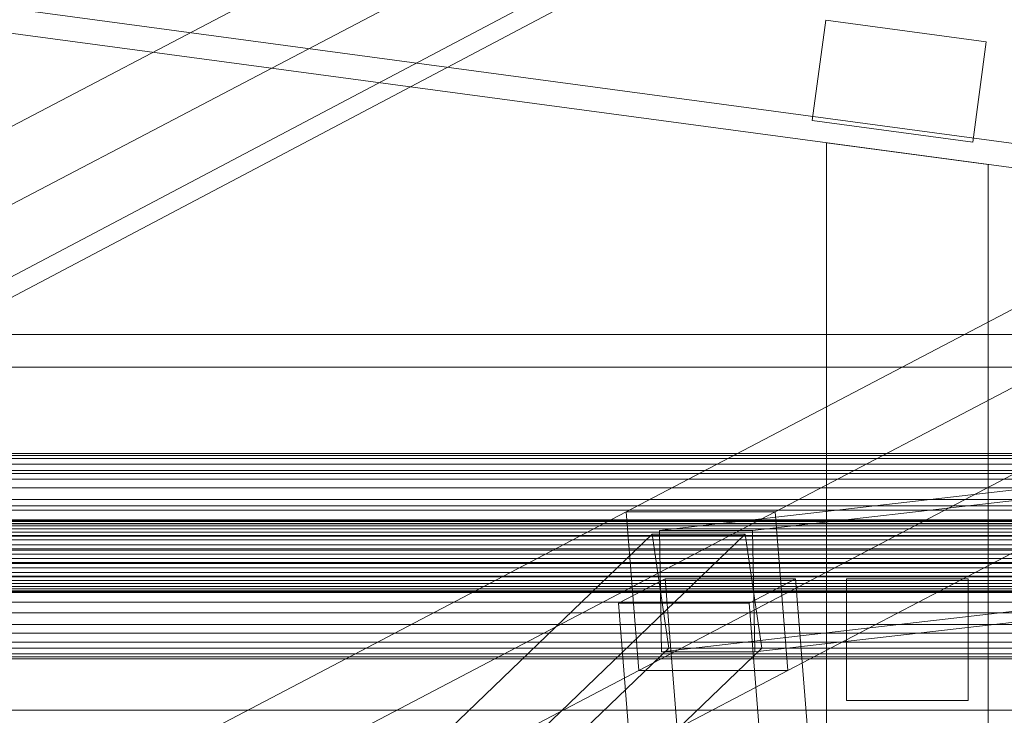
# Model space of a CAD drawing. Header units: millimetres. Extents: x -4738 to 65662, y -68080 to 6847.
# Tile 45 of 256: x -3394 to -3151, y -35414 to -35242. Entities that reach past the tile are written whole.
import ezdxf

# ---------------------------------------------------------------- set-up
doc = ezdxf.new("R2010")
doc.units = ezdxf.units.MM
for name, color, linetype, lineweight in [('COTAS_P', 1, 'Continuous', 0), ('frontal_C09', 7, 'Continuous', 0), ('frontal_C10', 7, 'Continuous', 0)]:
    doc.layers.add(name, color=color, linetype=linetype, lineweight=lineweight)
doc.dimstyles.new('R19_100', dxfattribs={"dimtxt": 250, "dimasz": 150, "dimexe": 150, "dimexo": 80, "dimgap": 100, "dimtad": 1, "dimtih": 1, "dimtoh": 1, "dimdsep": 46, "dimcen": 0.09, "dimadec": 0, "dimazin": 0, "dimtfac": 1, "dimtdec": 4, "dimtofl": 0, "dimtmove": 0, "dimatfit": 3, "dimfxl": 1, "dimtolj": 1, "dimtzin": 0, "dimarcsym": 0})

# ---------------------------------------------------------------- blocks, each defined once
blk = doc.blocks.new('DIM_R30_46')
at = {"layer": 'COTAS_P'}
for p, q in [((-4100, -35030), (-4219.91, -35921.98)), ((140, -35600), (20.09, -36491.98)), ((-4219.91, -35921.98), (-4065.25, -35897.36)), ((20.09, -36491.98), (-4219.91, -35921.98)), ((-4219.91, -35921.98), (-4077.24, -35986.56)), ((20.09, -36491.98), (-122.58, -36427.39)), ((20.09, -36491.98), (-134.57, -36516.59))]:
    blk.add_line(p, q, dxfattribs=at)
blk.add_text('4278.14 P', height=250, rotation=172.3434, dxfattribs=at).set_placement((-2113.24, -36306.08))

msp = doc.modelspace()

# ---------------------------------------------------------------- linework, layer by layer
at = {"layer": 'frontal_C09'}
for p, q in [((194.187, -35722.31), (-4184.565, -35133.657)), ((193.388, -35728.257), (-4185.364, -35139.604)), ((-2353.699, -35385.842), (-3541.018, -35226.226)), ((-3197.946, -35267.301), (-3194.615, -35242.524)), ((-3154.972, -35247.853), (-3194.615, -35242.524)), ((-3154.972, -35247.853), (-3158.303, -35272.631)), ((-3158.303, -35272.631), (-3197.946, -35267.301)), ((-3194.458, -35272.815), (-3154.458, -35278.192)), ((-3194.458, -35988), (-3194.458, -35272.815)), ((-3154.458, -35988), (-3154.458, -35278.192)), ((-3189.458, -35410.504), (-3189.458, -35380.504)), ((-3189.458, -35380.504), (-3159.458, -35380.504)), ((-3159.458, -35380.504), (-3159.458, -35410.504)), ((-3159.458, -35410.504), (-3189.458, -35410.504))]:
    msp.add_line(p, q, dxfattribs=at)
at = {"layer": 'frontal_C10'}
for p, q in [((-4449.639, -35862.156), (-440.917, -33746.29)), ((-440.523, -33751.187), (-4449.244, -35867.053)), ((-3557.754, -35353.588), (-3098.375, -35113.015)), ((-3520.934, -35353.588), (-3061.555, -35113.015)), ((-2784.536, -35123.359), (-3243.915, -35363.932)), ((-3207.095, -35363.932), (-2747.716, -35123.359)), ((-3240.782, -35403.12), (-2781.402, -35162.547)), ((-3203.962, -35403.12), (-2744.582, -35162.547)), ((-2761.444, -35314.111), (-3235.707, -35368.541)), ((-3212.695, -35368.541), (-2738.431, -35314.111)), ((-2724, -35320.188), (-3552.448, -35320.188)), ((-3567.761, -35328.207), (-2739.313, -35328.207)), ((-3235.182, -35398.511), (-2760.919, -35344.081)), ((-3212.17, -35398.511), (-2737.906, -35344.081)), ((-2953.127, -35350.015), (-3525.952, -35350.015)), ((-2950.542, -35349.545), (-3523.368, -35349.545)), ((-2947.998, -35350.803), (-3520.824, -35350.803)), ((-2955.575, -35352.181), (-3528.401, -35352.181)), ((-3549.706, -35354.477), (-2721.259, -35354.477)), ((-2945.668, -35353.703), (-3518.494, -35353.703)), ((-2957.722, -35355.895), (-3530.547, -35355.895)), ((-2943.711, -35358.047), (-3516.536, -35358.047)), ((-2736.571, -35362.496), (-3565.019, -35362.496)), ((-2959.419, -35360.904), (-3532.245, -35360.904)), ((-3243.915, -35363.932), (-3703.295, -35604.505)), ((-3666.475, -35604.505), (-3207.095, -35363.932)), ((-2942.26, -35363.54), (-3515.085, -35363.54)), ((-3243.915, -35363.932), (-3207.095, -35363.932)), ((-3240.782, -35403.12), (-3243.915, -35363.932)), ((-3207.095, -35363.932), (-3203.962, -35403.12)), ((-2834.104, -35366.849), (-3644.141, -35366.849)), ((-2833.236, -35366.082), (-3643.273, -35366.082)), ((-2832.32, -35365.915), (-3642.358, -35365.915)), ((-2831.419, -35366.361), (-3641.456, -35366.361)), ((-2830.593, -35367.389), (-3640.631, -35367.389)), ((-2960.553, -35366.867), (-3533.378, -35366.867)), ((-3237.503, -35369.481), (-3681.999, -35796.197)), ((-3658.986, -35796.197), (-3214.491, -35369.481)), ((-2835.466, -35369.94), (-3645.503, -35369.94)), ((-2834.864, -35368.165), (-3644.902, -35368.165)), ((-2829.9, -35368.928), (-3639.937, -35368.928)), ((-3514.239, -35369.807), (-2941.413, -35369.807)), ((-3237.503, -35369.481), (-3214.491, -35369.481)), ((-3233.386, -35397.57), (-3237.503, -35369.481)), ((-3235.707, -35368.541), (-3235.182, -35398.511)), ((-3212.695, -35368.541), (-3235.707, -35368.541)), ((-3214.491, -35369.481), (-3210.374, -35397.57)), ((-3212.17, -35398.511), (-3212.695, -35368.541)), ((-2835.867, -35372.053), (-3645.905, -35372.053)), ((-2829.385, -35370.874), (-3639.423, -35370.874)), ((-2836.041, -35374.36), (-3646.079, -35374.36)), ((-3639.123, -35373.095), (-2829.085, -35373.095)), ((-2961.044, -35373.377), (-3533.869, -35373.377)), ((-2835.976, -35376.703), (-3646.014, -35376.703)), ((-2829.02, -35375.438), (-3639.058, -35375.438)), ((-2941.23, -35376.421), (-3514.055, -35376.421)), ((-2835.676, -35378.924), (-3645.714, -35378.924)), ((-2829.596, -35379.858), (-3639.634, -35379.858)), ((-2829.195, -35377.745), (-3639.232, -35377.745)), ((-2960.86, -35379.991), (-3533.686, -35379.991)), ((-2835.162, -35380.87), (-3645.2, -35380.87)), ((-2834.468, -35382.41), (-3644.506, -35382.41)), ((-2830.198, -35381.633), (-3640.235, -35381.633)), ((-3234.305, -35380.519), (-3245.789, -35386.533)), ((-3202.088, -35380.519), (-3234.305, -35380.519)), ((-3234.305, -35380.519), (-3219.421, -35566.661)), ((-3213.572, -35386.533), (-3202.088, -35380.519)), ((-3187.204, -35566.661), (-3202.088, -35380.519)), ((-2833.643, -35383.437), (-3643.68, -35383.437)), ((-2832.741, -35383.883), (-3642.779, -35383.883)), ((-2831.826, -35383.716), (-3641.863, -35383.716)), ((-2830.958, -35382.949), (-3640.996, -35382.949)), ((-2941.721, -35382.931), (-3514.547, -35382.931)), ((-2960.014, -35386.258), (-3532.84, -35386.258)), ((-3245.789, -35386.533), (-3213.572, -35386.533)), ((-3230.905, -35572.676), (-3245.789, -35386.533)), ((-3198.688, -35572.676), (-3213.572, -35386.533)), ((-2942.854, -35388.894), (-3515.68, -35388.894)), ((-2958.563, -35391.751), (-3531.388, -35391.751)), ((-2944.552, -35393.904), (-3517.377, -35393.904)), ((-2956.605, -35396.096), (-3529.431, -35396.096)), ((-3677.882, -35824.286), (-3233.386, -35397.57)), ((-3654.869, -35824.286), (-3210.374, -35397.57)), ((-2954.275, -35398.996), (-3527.101, -35398.996)), ((-2946.698, -35397.618), (-3519.524, -35397.618)), ((-3235.182, -35398.511), (-3212.17, -35398.511)), ((-3210.374, -35397.57), (-3233.386, -35397.57)), ((-2951.732, -35400.254), (-3524.557, -35400.254)), ((-2949.147, -35399.784), (-3521.973, -35399.784)), ((-3700.161, -35643.692), (-3240.782, -35403.12)), ((-3663.341, -35643.692), (-3203.962, -35403.12)), ((-3203.962, -35403.12), (-3240.782, -35403.12)), ((-3627.63, -35412.889), (-2836.002, -35412.889)), ((-2812.557, -35412.889), (-3604.185, -35412.889))]:
    msp.add_line(p, q, dxfattribs=at)

# ---------------------------------------------------------------- dimensions: what is measured, and where the dimension line sits
at = {"layer": 'COTAS_P'}
dim = msp.add_aligned_dim(p1=(140, -35600), p2=(-4100, -35030), distance=900, text='<> P', dimstyle='R19_100', dxfattribs=at)
dim.commit()
dim.dimension.update_dxf_attribs({"geometry": 'DIM_R30_46', "text_midpoint": (-2099.912, -36206.976)})

doc.saveas('drawing.dxf')
